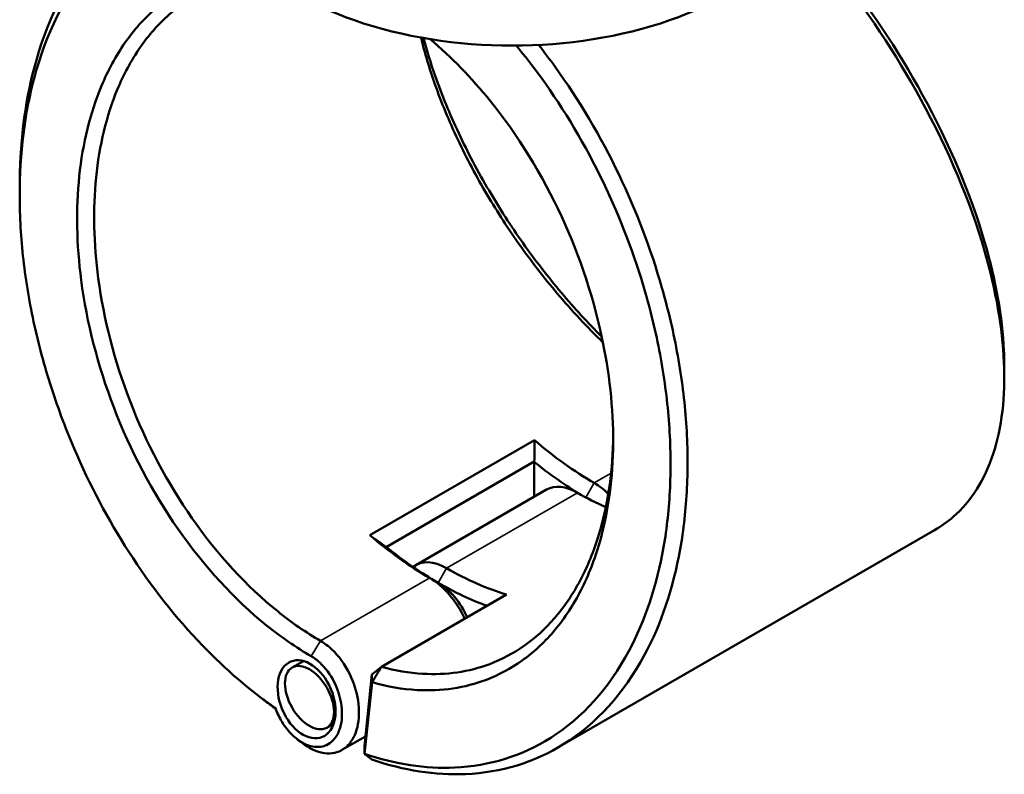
# Model space of a CAD drawing. Header units: millimetres. Extents: x 0 to 904, y 0 to 934.
# Tile 8 of 11: x 646 to 811, y 662 to 788. Entities that reach past the tile are written whole.
import ezdxf

# ---------------------------------------------------------------- set-up
doc = ezdxf.new("R2010")
doc.units = ezdxf.units.MM
doc.layers.add('Visible (ANSI)', color=7, linetype='Continuous', lineweight=50)
doc.layers.add('Visible Narrow (ANSI)', color=7, linetype='Continuous', lineweight=35)

msp = doc.modelspace()

# ---------------------------------------------------------------- linework, layer by layer
at = {"layer": 'Visible (ANSI)'}
for p, q in [((731.84, 717.721), (704.263, 701.799)), ((707.03, 699.815), (731.834, 714.136)), ((731.806, 708.227), (731.806, 714.087)), ((733.894, 709.432), (711.974, 696.777)), ((798.914, 702.643), (735.774, 666.19)), ((706.216, 679.735), (727.176, 691.836)), ((693.141, 680.707), (691.243, 679.611)), ((704.626, 678.424), (703.379, 666.451)), ((704.626, 678.424), (706.216, 679.735)), ((704.652, 677.137), (704.626, 678.424)), ((703.4, 665.126), (704.652, 677.137)), ((698.216, 670.196), (697.063, 669.531)), ((703.548, 668.079), (699.592, 665.795)), ((703.379, 666.451), (703.4, 665.126))]:
    msp.add_line(p, q, dxfattribs=at)
for centre, major_axis, start_param, end_param in [((728.094, 813.29), (51, 0), 3.0796893, 6.3450887), ((741.883, 760.36), (-30.5, 52.828), 2.1212116, 2.3561945), ((740.468, 759.544), (31.5, -54.56), 5.3020962, 5.4817854), ((739.054, 700.495), (-5.16, 8.937), 5.4977871, 6.2831853), ((741.883, 702.128), (-5.16, 8.937), 5.169846, 5.4977872), ((739.054, 758.727), (30.5, -52.828), 5.4977872, 5.6083983), ((714.305, 744.439), (30.5, -52.828), 5.2628043, 5.4977872), ((715.72, 745.255), (-31.5, 54.56), 2.1605035, 2.3561945), ((717.134, 687.839), (-5.16, 8.937), 5.4977871, 6.3746846), ((717.134, 746.072), (-30.5, 52.828), 2.3561946, 2.5911775), ((714.305, 686.206), (5.16, -8.937), 1.4190621, 2.3561945), ((715.72, 687.023), (-4.16, 7.205), 4.5237854, 5.4977872), ((715.72, 745.255), (31.5, -54.56), 5.4977872, 5.6830338)]:
    msp.add_ellipse(centre, major_axis=major_axis, ratio=0.5773503, start_param=start_param, end_param=end_param, dxfattribs=at)
for centre, major_axis, ratio in [((693.673, 674.294), (2.648, -6.32), 0.6451878), ((694.153, 674.571), (2.91, -5.04), 0.5773503)]:
    msp.add_ellipse(centre, major_axis=major_axis, ratio=ratio, dxfattribs=at)
for points, knots in [([(677.169, 811.699), (675.713, 811.399), (674.289, 811.005), (667.462, 808.613), (662.582, 805.284), (654.04, 795.658), (650.579, 789.072), (646.627, 775.283), (645.685, 768.461), (645.6, 761.27), (645.596, 760.909), (645.594, 760.547), (645.594, 760.184)], [0.5763125, 0.5763125, 0.5763125, 0.5763125, 0.6627562, 0.6627562, 1.0013837, 1.0013837, 1.3776304, 1.3776304, 1.6800211, 1.6800211, 1.6800211, 1.6952157, 1.6952157, 1.6952157, 1.6952157]), ([(688.47, 672.786), (684.23, 675.727), (680.101, 679.274), (671.745, 687.957), (667.588, 693.247), (660.392, 704.426), (657.302, 710.261), (653.194, 719.88), (651.845, 723.519), (649.526, 730.866), (648.555, 734.575), (647.013, 741.976), (646.441, 745.669), (645.712, 752.955), (645.553, 756.549), (645.603, 760.051), (645.703, 767.056), (646.64, 773.695), (650.528, 787.099), (653.919, 793.491), (662.26, 802.819), (667.017, 806.037), (674.017, 808.466), (675.778, 808.914), (677.584, 809.218)], [-3.0534685, -3.0534685, -3.0534685, -3.0534685, -2.8146659, -2.8146659, -2.5418348, -2.5418348, -2.2848026, -2.2848026, -2.1336072, -2.1336072, -1.9824119, -1.9824119, -1.8312165, -1.8312165, -1.6800211, -1.6800211, -1.6800211, -1.3776304, -1.3776304, -1.0013837, -1.0013837, -0.6627562, -0.6627562, -0.5536647, -0.5536647, -0.5536647, -0.5536647]), ([(776.269, 803.625), (778.192, 801.472), (780.071, 799.244), (787.422, 790.005), (792.419, 782.491), (801.253, 766.344), (804.893, 757.684), (809.19, 742.852), (810.294, 736.528), (810.54, 730.773), (810.664, 727.896), (810.574, 725.16), (809.969, 720.034), (809.455, 717.644), (808.016, 713.263), (807.09, 711.271), (804.849, 707.733), (803.533, 706.186), (801.07, 704.032), (800.026, 703.286), (798.913, 702.644)], [-2.6190722, -2.6190722, -2.6190722, -2.6190722, -2.507558, -2.507558, -2.1689598, -2.1689598, -1.792779, -1.792779, -1.4903618, -1.4903618, -1.4903618, -1.3391532, -1.3391532, -1.1879446, -1.1879446, -1.036736, -1.036736, -0.8855274, -0.8855274, -0.7877005, -0.7877005, -0.7877005, -0.7877005]), ([(810.594, 730.131), (810.594, 730.979), (810.574, 731.84), (810.534, 732.715), (810.276, 738.339), (809.181, 744.513), (804.957, 758.974), (801.394, 767.407), (792.771, 783.112), (787.9, 790.411), (780.598, 799.568), (778.613, 801.906), (776.579, 804.157)], [1.4433066, 1.4433066, 1.4433066, 1.4433066, 1.4903618, 1.4903618, 1.4903618, 1.792779, 1.792779, 2.1689598, 2.1689598, 2.507558, 2.507558, 2.6283594, 2.6283594, 2.6283594, 2.6283594]), ([(685.944, 796.712), (684.063, 796.687), (682.223, 796.486), (678.198, 795.635), (676.046, 794.883), (671.986, 792.843), (670.077, 791.556), (666.446, 788.388), (664.742, 786.475), (661.722, 782.147), (660.404, 779.731), (657.415, 772.608), (656.156, 767.489), (655.582, 761.974), (655.007, 756.459), (655.116, 750.55), (656.828, 737.447), (658.683, 730.208), (664.144, 715.982), (667.819, 709.023), (676.532, 696.524), (681.591, 691.015), (689.401, 684.719), (691.9, 682.995), (694.428, 681.536)], [-2.6930288, -2.6930288, -2.6930288, -2.6930288, -2.5606026, -2.5606026, -2.393917, -2.393917, -2.2272313, -2.2272313, -2.0502381, -2.0502381, -1.873245, -1.873245, -1.5707963, -1.5707963, -1.5707963, -1.2683476, -1.2683476, -0.9143612, -0.9143612, -0.5454993, -0.5454993, -0.1701544, -0.1701544, 0.0000001, 0.0000001, 0.0000001, 0.0000001]), ([(696.021, 684.076), (693.585, 685.483), (691.176, 687.143), (683.646, 693.207), (678.766, 698.51), (670.348, 710.553), (666.79, 717.263), (661.488, 730.997), (659.676, 737.994), (657.985, 750.678), (657.86, 756.407), (658.399, 761.76), (658.938, 767.113), (660.139, 772.089), (663.012, 779.022), (664.281, 781.375), (667.196, 785.595), (668.842, 787.462), (672.354, 790.557), (674.203, 791.816), (678.137, 793.814), (680.223, 794.553), (683.992, 795.363), (685.632, 795.56), (687.308, 795.612)], [-0.0000001, -0.0000001, -0.0000001, -0.0000001, 0.1701544, 0.1701544, 0.5454993, 0.5454993, 0.9143612, 0.9143612, 1.2683476, 1.2683476, 1.5707963, 1.5707963, 1.5707963, 1.873245, 1.873245, 2.0502381, 2.0502381, 2.2272313, 2.2272313, 2.393917, 2.393917, 2.5606026, 2.5606026, 2.6825272, 2.6825272, 2.6825272, 2.6825272]), ([(728.819, 783.848), (730.241, 782.132), (731.624, 780.349), (736.887, 773.088), (740.412, 767.151), (746.249, 754.982), (748.613, 748.781), (751.484, 738.821), (752.355, 735.108), (753.694, 727.72), (754.161, 724.044), (754.681, 716.813), (754.733, 713.257), (754.422, 706.349), (754.059, 702.996), (753.492, 699.782), (752.357, 693.354), (750.403, 687.488), (744.371, 676.168), (739.887, 671.179), (729.782, 664.802), (724.318, 663.109), (713.644, 662.626), (708.544, 663.396), (703.4, 665.126)], [-2.714902, -2.714902, -2.714902, -2.714902, -2.6228741, -2.6228741, -2.3522509, -2.3522509, -2.0951962, -2.0951962, -1.9439876, -1.9439876, -1.792779, -1.792779, -1.6415704, -1.6415704, -1.4903618, -1.4903618, -1.4903618, -1.1879446, -1.1879446, -0.8111331, -0.8111331, -0.4709552, -0.4709552, -0.187408, -0.187408, -0.187408, -0.187408]), ([(704.611, 664.196), (709.962, 662.361), (715.271, 661.536), (726.283, 662.012), (731.882, 663.727), (742.249, 670.218), (746.858, 675.305), (753.073, 686.867), (755.094, 692.864), (756.275, 699.443), (756.866, 702.733), (757.248, 706.167), (757.585, 713.245), (757.54, 716.89), (757.024, 724.307), (756.552, 728.079), (755.193, 735.665), (754.306, 739.479), (751.374, 749.715), (748.954, 756.092), (742.967, 768.615), (739.347, 774.73), (734.411, 781.554), (733.491, 782.77), (732.553, 783.958)], [0.1827624, 0.1827624, 0.1827624, 0.1827624, 0.4709552, 0.4709552, 0.8111331, 0.8111331, 1.1879446, 1.1879446, 1.4903618, 1.4903618, 1.4903618, 1.6415704, 1.6415704, 1.792779, 1.792779, 1.9439876, 1.9439876, 2.0951962, 2.0951962, 2.3522509, 2.3522509, 2.6228741, 2.6228741, 2.6831032, 2.6831032, 2.6831032, 2.6831032]), ([(704.652, 677.137), (707.197, 676.415), (709.72, 675.981), (716.27, 675.612), (720.194, 676.195), (725.919, 678.378), (727.93, 679.458), (731.675, 682.134), (733.41, 683.729), (736.655, 687.503), (738.143, 689.712), (740.709, 694.592), (741.786, 697.262), (744.099, 705.005), (744.907, 710.442), (745.025, 716.187), (745.144, 721.932), (744.574, 727.984), (741.898, 741.198), (739.544, 748.37), (733.172, 762.203), (729.091, 768.826), (721.313, 778.461), (717.92, 781.943), (714.381, 784.924)], [-2.9134847, -2.9134847, -2.9134847, -2.9134847, -2.7426513, -2.7426513, -2.4593248, -2.4593248, -2.2926621, -2.2926621, -2.1259994, -2.1259994, -1.9489863, -1.9489863, -1.7719732, -1.7719732, -1.4696991, -1.4696991, -1.4696991, -1.1674251, -1.1674251, -0.8135082, -0.8135082, -0.4448551, -0.4448551, -0.1955803, -0.1955803, -0.1955803, -0.1955803]), ([(712.855, 785.19), (713.469, 782.651), (714.245, 780.046), (716.253, 774.341), (717.536, 771.231), (720.473, 765.007), (722.127, 761.894), (725.647, 755.942), (727.496, 753.096), (731.426, 747.568), (733.506, 744.885), (738.131, 739.409), (740.701, 736.651), (743.337, 734.092)], [-1.4211304, -1.4211304, -1.4211304, -1.4211304, -1.2683476, -1.2683476, -1.0913544, -1.0913544, -0.9143612, -0.9143612, -0.7476756, -0.7476756, -0.5809899, -0.5809899, -0.3919415, -0.3919415, -0.3919415, -0.3919415]), ([(743.139, 735.043), (740.816, 737.37), (738.55, 739.843), (734.127, 745.093), (731.975, 747.877), (727.915, 753.61), (726.006, 756.559), (722.375, 762.725), (720.671, 765.948), (717.651, 772.386), (716.333, 775.602), (714.481, 780.91), (713.831, 783.032), (713.283, 785.114)], [0.41899819, 0.41899819, 0.41899819, 0.41899819, 0.58098992, 0.58098992, 0.74767557, 0.74767557, 0.91436121, 0.91436121, 1.09135438, 1.09135438, 1.26834756, 1.26834756, 1.3884915, 1.3884915, 1.3884915, 1.3884915]), ([(745.037, 718.403), (745.034, 718.075), (745.028, 717.748), (745.021, 717.421), (744.888, 711.862), (744.087, 706.608), (741.82, 699.136), (740.768, 696.561), (738.268, 691.86), (736.821, 689.735), (733.671, 686.106), (731.988, 684.575), (728.359, 682.009), (726.413, 680.974), (720.877, 678.889), (717.087, 678.338), (710.875, 678.702), (708.556, 679.092), (706.216, 679.735)], [1.4519562, 1.4519562, 1.4519562, 1.4519562, 1.4696991, 1.4696991, 1.4696991, 1.7719732, 1.7719732, 1.9489863, 1.9489863, 2.1259994, 2.1259994, 2.2926621, 2.2926621, 2.4593248, 2.4593248, 2.7426513, 2.7426513, 2.9056288, 2.9056288, 2.9056288, 2.9056288]), ([(693.237, 666.751), (693.287, 666.713), (693.338, 666.676), (694.479, 665.856), (695.63, 665.374), (697.854, 665.108), (698.924, 665.344), (700.377, 666.304), (700.868, 666.809), (701.267, 667.432), (701.667, 668.055), (701.975, 668.795), (702.499, 670.943), (702.543, 672.488), (702.067, 675.567), (701.587, 677.091), (700.121, 680.102), (699.075, 681.554), (697.298, 683.228), (696.665, 683.704), (696.021, 684.076)], [-3.2717609, -3.2717609, -3.2717609, -3.2717609, -3.2499835, -3.2499835, -2.7810447, -2.7810447, -2.2984597, -2.2984597, -1.996844, -1.996844, -1.996844, -1.6952284, -1.6952284, -1.2126434, -1.2126434, -0.7652448, -0.7652448, -0.2582264, -0.2582264, 0.0000001, 0.0000001, 0.0000001, 0.0000001]), ([(694.428, 681.536), (694.933, 681.244), (695.43, 680.872), (696.83, 679.566), (697.659, 678.433), (698.844, 676.058), (699.243, 674.848), (699.665, 672.372), (699.655, 671.113), (699.267, 669.342), (699.03, 668.726), (698.716, 668.204), (698.402, 667.682), (698.01, 667.254), (696.839, 666.432), (695.966, 666.219), (694.138, 666.418), (693.187, 666.812), (691.257, 668.204), (690.296, 669.281), (689.113, 671.246), (688.753, 672.004), (688.47, 672.786)], [-0.0000001, -0.0000001, -0.0000001, -0.0000001, 0.2582264, 0.2582264, 0.7652448, 0.7652448, 1.2126434, 1.2126434, 1.6952284, 1.6952284, 1.996844, 1.996844, 1.996844, 2.2984597, 2.2984597, 2.7810447, 2.7810447, 3.2499835, 3.2499835, 3.7869283, 3.7869283, 4.0850626, 4.0850626, 4.0850626, 4.0850626]), ([(704.652, 677.137), (704.912, 677.57), (705.173, 678.003), (705.695, 678.869), (705.955, 679.302), (706.216, 679.735)], [-0.30368989, -0.30368989, -0.30368989, -0.30368989, -0.15187863, -0.15187863, 0, 0, 0, 0]), ([(704.611, 664.196), (704.409, 664.35), (704.208, 664.505), (703.804, 664.815), (703.602, 664.97), (703.4, 665.126)], [-0.26701667, -0.26701667, -0.26701667, -0.26701667, -0.13352304, -0.13352304, 0, 0, 0, 0])]:
    msp.add_open_spline(points, degree=3, knots=knots, dxfattribs=at)
for points in [[(645.594, 758.807), (645.594, 759.266), (645.594, 759.724), (645.594, 760.184)], [(810.594, 730.131), (810.594, 729.527), (810.594, 728.924), (810.594, 728.32)], [(731.84, 717.721), (731.849, 716.525), (731.847, 715.329), (731.834, 714.136)], [(704.263, 701.799), (705.18, 701.127), (706.103, 700.466), (707.03, 699.815)], [(687.448, 673.493), (687.096, 673.756), (686.743, 674.019), (686.391, 674.283)], [(687.448, 673.493), (687.795, 673.234), (688.142, 672.979), (688.491, 672.728)], [(693.237, 666.751), (692.884, 667.014), (692.532, 667.277), (692.179, 667.541)]]:
    msp.add_open_spline(points, degree=3, dxfattribs=at)
for points, weights in [([(731.834, 714.136), (731.82, 714.112), (731.806, 714.087)], [1.1441308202, 1.14412940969, 1.14412788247]), ([(707.058, 699.799), (707.044, 699.807), (707.03, 699.815)], [1.14412788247, 1.14412940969, 1.1441308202])]:
    msp.add_rational_spline(points, weights, degree=2, dxfattribs=at)
at = {"layer": 'Visible Narrow (ANSI)'}
for p, q in [((744.689, 712.174), (741.883, 710.554)), ((740.48, 708.125), (741.883, 710.554)), ((717.134, 696.265), (739.054, 708.921)), ((715.72, 693.816), (717.134, 696.265)), ((714.305, 694.632), (696.021, 684.076)), ((715.72, 693.816), (714.305, 694.632)), ((694.428, 681.536), (696.021, 684.076))]:
    msp.add_line(p, q, dxfattribs=at)

doc.saveas('drawing.dxf')
